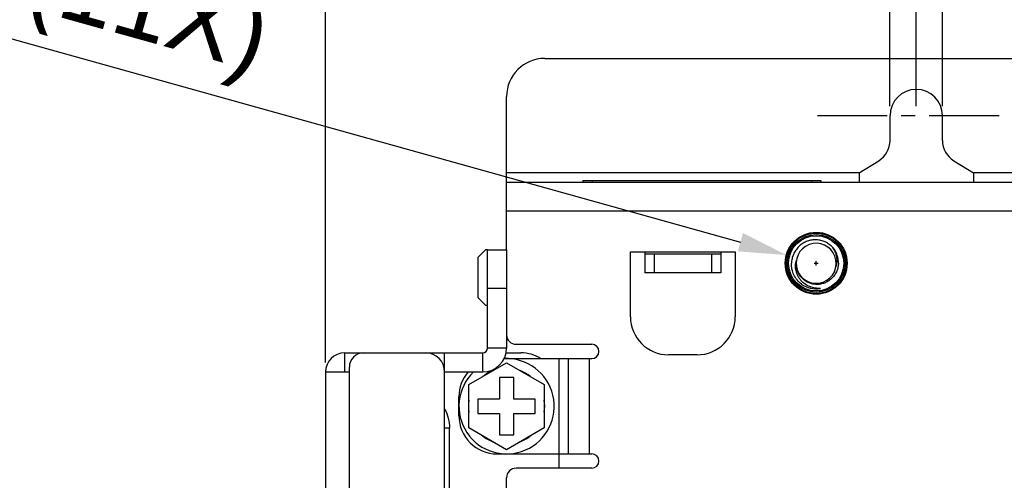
# Model space of a CAD drawing. Header units: millimetres. Extents: x 5740 to 7888, y -1457 to 417.
# Tile 106 of 120: x 7101 to 7204, y 159 to 207. Entities that reach past the tile are written whole.
import ezdxf

# ---------------------------------------------------------------- set-up
doc = ezdxf.new("R2010")
doc.units = ezdxf.units.MM
doc.header["$LTSCALE"] = 23.1
doc.header["$PDMODE"] = 3
doc.header["$PDSIZE"] = 0.31
doc.linetypes.add('CENTER', pattern=[50.8, 31.75, -6.35, 6.35, -6.35])
doc.layers.get('0').update_dxf_attribs({"linetype": 'CONTINUOUS'})
doc.layers.get('Defpoints').update_dxf_attribs({"linetype": 'CONTINUOUS'})
for name, color, linetype in [('3105162200_M5X102', 7, 'CONTINUOUS'), ('M5_NUT_5P182', 7, 'CONTINUOUS'), ('PD_LABEL2', 7, 'CONTINUOUS'), ('TEXT', 7, 'CONTINUOUS'), ('W3_BACKPLATE_4SLOT2', 7, 'CONTINUOUS'), ('W3_BACKPLATE_HANDLE_2111052', 7, 'CONTINUOUS')]:
    doc.layers.add(name, color=color, linetype=linetype)
doc.styles.get("Standard").update_dxf_attribs({"font": 'arial.ttf'})
doc.dimstyles.new('DIMSTYLE_2', dxfattribs={"dimtxt": 2.5, "dimasz": 3, "dimexe": 0.18, "dimexo": 0.0625, "dimgap": 0.09, "dimtad": 1, "dimdec": 0, "dimdsep": 46, "dimtxsty": 'Standard', "dimblk": '_FILLED', "dimcen": 0.09, "dimadec": 0, "dimazin": 0, "dimtp": 0.01, "dimtm": 0.01, "dimtfac": 1, "dimtdec": 0, "dimtofl": 0, "dimtmove": 0, "dimatfit": 3, "dimldrblk": '_FILLED', "dimfxl": 0, "dimtolj": 1, "dimarcsym": 0})
doc.dimstyles.new('DIMSTYLE_2$0', dxfattribs={"dimtxt": 2.5, "dimasz": 3, "dimexe": 0.18, "dimexo": 0.0625, "dimgap": 0.09, "dimtad": 1, "dimdec": 0, "dimdsep": 46, "dimtxsty": 'Standard', "dimblk": '_FILLED', "dimcen": 0.09, "dimadec": 0, "dimazin": 0, "dimtp": 0.01, "dimtm": 0.01, "dimtfac": 1, "dimtdec": 0, "dimtofl": 0, "dimtmove": 0, "dimatfit": 3, "dimldrblk": '_FILLED', "dimfxl": 0, "dimtolj": 1, "dimarcsym": 0})

# ---------------------------------------------------------------- blocks, each defined once
blk = doc.blocks.new('_FILLED')
at = {"color": 0, "linetype": 'ByBlock'}
blk.add_solid([(0, 0), (-1, 0.2), (-1, -0.2)], dxfattribs=at)
blk = doc.blocks.new('*D483')
at = {"color": 0, "linetype": 'Continuous', "lineweight": -2}
for p, q in [((7133.09, 171.12), (7133.09, 244.71)), ((7386.09, 171.12), (7386.09, 244.71)), ((7138.09, 242.21), (7381.09, 242.21))]:
    blk.add_line(p, q, dxfattribs=at)
at = {"layer": 'Defpoints', "color": 0, "linetype": 'Continuous'}
for p in [(7386.09, 242.21), (7133.09, 170.12), (7386.09, 170.12)]:
    blk.add_point(p, dxfattribs=at)
at = {"color": 0, "linetype": 'Continuous', "lineweight": -2, "xscale": 5, "yscale": 5, "zscale": 5, "rotation": 180}
blk.add_blockref('_FILLED', (7133.09, 242.21), dxfattribs=at)
at = {"color": 0, "linetype": 'Continuous', "lineweight": -2, "xscale": 5, "yscale": 5, "zscale": 5}
blk.add_blockref('_FILLED', (7386.09, 242.21), dxfattribs=at)
at = {"color": 0, "linetype": 'Continuous', "insert": (7259.88, 248.37), "char_height": 7.5, "attachment_point": 5}
blk.add_mtext('\\A1;253(8.27)', dxfattribs=at)
blk = doc.blocks.new('*D485')
at = {"color": 0, "linetype": 'Continuous', "lineweight": -2}
for p, q in [((7195.09, 198.02), (7195.09, 227.85)), ((7281.09, 198.02), (7281.09, 227.85)), ((7200.09, 225.35), (7276.09, 225.35))]:
    blk.add_line(p, q, dxfattribs=at)
at = {"layer": 'Defpoints', "color": 0, "linetype": 'Continuous'}
for p in [(7281.09, 225.35), (7195.09, 197.02), (7281.09, 197.02)]:
    blk.add_point(p, dxfattribs=at)
at = {"color": 0, "linetype": 'Continuous', "lineweight": -2, "xscale": 5, "yscale": 5, "zscale": 5, "rotation": 180}
blk.add_blockref('_FILLED', (7195.09, 225.35), dxfattribs=at)
at = {"color": 0, "linetype": 'Continuous', "lineweight": -2, "xscale": 5, "yscale": 5, "zscale": 5}
blk.add_blockref('_FILLED', (7281.09, 225.35), dxfattribs=at)
at = {"color": 0, "linetype": 'Continuous', "insert": (7238.09, 231.52), "char_height": 7.5, "attachment_point": 5}
blk.add_mtext('\\A1;86(3.39)', dxfattribs=at)
blk = doc.blocks.new('*D487')
at = {"color": 0, "linetype": 'Continuous', "lineweight": -2}
for p, q in [((7192.34, 198.02), (7192.34, 211.52)), ((7197.84, 198.02), (7197.84, 211.52)), ((7187.34, 209.02), (7182.34, 209.02)), ((7202.84, 209.02), (7251.47, 209.02))]:
    blk.add_line(p, q, dxfattribs=at)
at = {"layer": 'Defpoints', "color": 0, "linetype": 'Continuous'}
for p in [(7197.84, 209.02), (7192.34, 197.02), (7197.84, 197.02)]:
    blk.add_point(p, dxfattribs=at)
at = {"color": 0, "linetype": 'Continuous', "lineweight": -2, "xscale": 5, "yscale": 5, "zscale": 5}
blk.add_blockref('_FILLED', (7192.34, 209.02), dxfattribs=at)
at = {"color": 0, "linetype": 'Continuous', "lineweight": -2, "xscale": 5, "yscale": 5, "zscale": 5, "rotation": 180}
blk.add_blockref('_FILLED', (7197.84, 209.02), dxfattribs=at)
at = {"color": 0, "linetype": 'Continuous', "insert": (7229.66, 215.18), "char_height": 7.5, "attachment_point": 5}
blk.add_mtext('\\A1;5.5(0.22)', dxfattribs=at)
blk = doc.blocks.new('*D490')
at = {"color": 0, "linetype": 'Continuous', "lineweight": -2}
for p, q in [((7133.09, 171.12), (7133.09, 227.85)), ((7195.09, 198.02), (7195.09, 227.85)), ((7138.09, 225.35), (7190.09, 225.35))]:
    blk.add_line(p, q, dxfattribs=at)
at = {"layer": 'Defpoints', "color": 0, "linetype": 'Continuous'}
for p in [(7195.09, 225.35), (7195.09, 197.02), (7133.09, 170.12)]:
    blk.add_point(p, dxfattribs=at)
at = {"color": 0, "linetype": 'Continuous', "lineweight": -2, "xscale": 5, "yscale": 5, "zscale": 5, "rotation": 180}
blk.add_blockref('_FILLED', (7133.09, 225.35), dxfattribs=at)
at = {"color": 0, "linetype": 'Continuous', "lineweight": -2, "xscale": 5, "yscale": 5, "zscale": 5}
blk.add_blockref('_FILLED', (7195.09, 225.35), dxfattribs=at)
at = {"color": 0, "linetype": 'Continuous', "insert": (7164.09, 231.52), "char_height": 7.5, "attachment_point": 5}
blk.add_mtext('\\A1;62(2.44)', dxfattribs=at)
blk = doc.blocks.new('*D495')
at = {"color": 0, "linetype": 'Continuous', "lineweight": -2}
for p, q in [((7060.94, 216.02), (7176.65, 183.73)), ((7184.37, 181.52), (7184.82, 181.52)), ((7184.59, 181.29), (7184.59, 181.74))]:
    blk.add_line(p, q, dxfattribs=at)
at = {"layer": 'Defpoints', "color": 0, "linetype": 'Continuous'}
for p in [(7181.46, 182.39), (7187.72, 180.64)]:
    blk.add_point(p, dxfattribs=at)
at = {"color": 0, "linetype": 'Continuous', "lineweight": -2, "xscale": 5, "yscale": 5, "zscale": 5, "rotation": 344.407211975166}
blk.add_blockref('_FILLED', (7181.46, 182.39), dxfattribs=at)
at = {"color": 0, "linetype": 'Continuous', "insert": (7094.94, 212.94), "char_height": 7.5, "attachment_point": 5, "rotation": 344.4072}
blk.add_mtext('\\A1;M5*P0.8(11X)', dxfattribs=at)

msp = doc.modelspace()

# ---------------------------------------------------------------- linework, layer by layer
at = {"layer": '3105162200_M5X102', "color": 7}
for p, q in [((7148.145, 168.798), (7152.095, 171.078)), ((7152.095, 171.078), (7156.045, 168.798)), ((7151.345, 169.517), (7151.345, 167.267)), ((7152.845, 169.517), (7151.345, 169.517)), ((7152.845, 167.267), (7152.845, 169.517)), ((7148.145, 164.237), (7148.145, 168.798)), ((7156.045, 168.798), (7156.045, 164.237)), ((7149.095, 167.267), (7149.095, 165.767)), ((7151.345, 167.267), (7149.095, 167.267)), ((7155.095, 167.267), (7152.845, 167.267)), ((7155.095, 165.767), (7155.095, 167.267)), ((7149.095, 165.767), (7151.345, 165.767)), ((7151.345, 165.767), (7151.345, 163.517)), ((7152.845, 163.517), (7152.845, 165.767)), ((7152.845, 165.767), (7155.095, 165.767)), ((7152.095, 161.956), (7148.145, 164.237)), ((7151.345, 163.517), (7152.845, 163.517)), ((7156.045, 164.237), (7152.095, 161.956))]:
    msp.add_line(p, q, dxfattribs=at)
for radius, start, end in [(5, 133.93838, 93.01415), (4, 110.93128, 129.06872), (4, 50.93128, 69.06872), (4, 170.93128, 189.06872), (4, 350.93128, 9.06872), (4, 230.93128, 249.06872), (4, 290.93128, 309.06872)]:
    msp.add_arc((7152.095, 166.517), radius, start, end, dxfattribs=at)
at = {"layer": 'M5_NUT_5P182', "color": 7}
for radius in [3.164, 3.029, 2.9]:
    msp.add_circle((7184.595, 181.517), radius, dxfattribs=at)
for centre, radius, start, end in [((7184.595, 181.517), 2.1, 189.29821, 189.01748), ((7184.599, 181.52), 2.677, 233.47319, 234.19376), ((7184.596, 181.517), 2.672, 234.19384, 234.61939), ((7184.659, 181.469), 2.671, 232.69531, 232.92261), ((7184.595, 181.517), 2.671, 234.65747, 279.60023), ((7184.591, 181.54), 2.695, 277.26887, 278.9876), ((7184.591, 181.54), 2.694, 278.98759, 279.5884)]:
    msp.add_arc(centre, radius, start, end, dxfattribs=at)
for points, knots in [([(7186.935, 181.517), (7186.941, 181.678), (7186.924, 181.922), (7186.852, 182.237), (7186.749, 182.543), (7186.562, 182.904), (7186.305, 183.219), (7186.066, 183.437), (7185.806, 183.629), (7185.447, 183.819), (7184.98, 183.958), (7184.495, 184.002), (7184.011, 183.951), (7183.545, 183.806), (7183.188, 183.613), (7182.928, 183.42), (7182.689, 183.204), (7182.429, 182.891), (7182.234, 182.535), (7182.12, 182.232), (7182.035, 181.92), (7182.005, 181.678), (7182, 181.517)], [0, 0, 0, 0, 0.0624708, 0.0937459, 0.1250217, 0.1874951, 0.2499695, 0.2812469, 0.3125239, 0.3750014, 0.4374803, 0.4999611, 0.5624428, 0.6249264, 0.6874118, 0.718691, 0.749971, 0.8124589, 0.8749484, 0.9062275, 0.9375065, 1, 1, 1, 1]), ([(7186.766, 181.517), (7186.776, 181.59), (7186.789, 181.738), (7186.785, 181.96), (7186.759, 182.18), (7186.697, 182.469), (7186.566, 182.817), (7186.409, 183.07), (7186.321, 183.189)], [0, 0, 0, 0, 0.1249597, 0.2499836, 0.3750179, 0.5000665, 0.7499674, 1, 1, 1, 1]), ([(7183.041, 179.344), (7182.875, 179.47), (7182.573, 179.763), (7182.235, 180.294), (7182.031, 180.89), (7181.994, 181.309), (7182, 181.517)], [0, 0, 0, 0, 0.2500259, 0.5000214, 0.7500059, 1, 1, 1, 1]), ([(7185.04, 178.883), (7184.85, 178.873), (7184.563, 178.888), (7184.192, 178.97), (7183.831, 179.092), (7183.411, 179.322), (7183.054, 179.641), (7182.821, 179.941), (7182.675, 180.186), (7182.559, 180.447), (7182.477, 180.721), (7182.431, 181.002), (7182.421, 181.287), (7182.449, 181.571), (7182.492, 181.756), (7182.52, 181.846)], [0, 0, 0, 0, 0.125074, 0.1876876, 0.2502999, 0.3752626, 0.5001759, 0.5627077, 0.6252317, 0.6877433, 0.7502358, 0.8127026, 0.8751567, 0.9376, 1, 1, 1, 1]), ([(7186.935, 181.517), (7186.931, 181.379), (7186.897, 181.104), (7186.773, 180.706), (7186.581, 180.337), (7186.325, 180.009), (7186.015, 179.732), (7185.659, 179.516), (7185.269, 179.369), (7184.86, 179.296), (7184.443, 179.301), (7184.035, 179.382), (7183.65, 179.54), (7183.301, 179.767), (7183.002, 180.057), (7182.764, 180.398), (7182.597, 180.78), (7182.537, 181.051), (7182.52, 181.188)], [0, 0, 0, 0, 0.0625126, 0.1250205, 0.1875298, 0.2500355, 0.3125419, 0.3750451, 0.4375479, 0.5000498, 0.5625491, 0.6250479, 0.6875446, 0.7500398, 0.8125317, 0.8750247, 0.9375101, 1, 1, 1, 1]), ([(7186.636, 181.026), (7186.683, 181.144), (7186.731, 181.308), (7186.76, 181.475), (7186.766, 181.517)], [0, 0, 0, 0, 0.7497931, 1, 1, 1, 1])]:
    msp.add_open_spline(points, degree=3, knots=knots, dxfattribs=at)
at = {"layer": 'PD_LABEL2', "color": 7}
for p, q in [((7160.095, 190.217), (7160.095, 190.017)), ((7160.095, 190.217), (7185.095, 190.217)), ((7161.095, 190.217), (7161.095, 190.017)), ((7184.095, 190.217), (7184.095, 190.017)), ((7185.095, 190.217), (7185.095, 190.017))]:
    msp.add_line(p, q, dxfattribs=at)
at = {"layer": 'TEXT', "color": 7, "linetype": 'CENTER', "ltscale": 0.01}
msp.add_line((7184.716, 197.017), (7372.88, 197.017), dxfattribs=at)
at = {"layer": 'W3_BACKPLATE_4SLOT2', "color": 7}
for p, q in [((7156.095, 203.017), (7320.095, 203.017)), ((7152.095, 182.917), (7152.095, 199.017)), ((7192.345, 194.414), (7192.345, 197.017)), ((7197.845, 194.414), (7197.845, 197.017)), ((7189.095, 191.017), (7191.155, 192.285)), ((7199.034, 192.285), (7201.095, 191.017)), ((7189.095, 191.017), (7152.095, 191.017)), ((7189.095, 191.017), (7189.095, 190.017)), ((7201.095, 191.017), (7201.095, 190.017)), ((7275.095, 191.017), (7201.095, 191.017)), ((7152.095, 190.017), (7324.095, 190.017)), ((7152.095, 187.017), (7324.095, 187.017)), ((7149.895, 182.917), (7149.095, 182.117)), ((7149.095, 182.117), (7149.095, 177.917)), ((7150.095, 182.917), (7149.895, 182.917)), ((7165.095, 175.917), (7165.095, 182.717)), ((7165.095, 182.717), (7176.095, 182.717)), ((7166.595, 182.717), (7166.595, 182.517)), ((7166.595, 182.517), (7166.595, 180.517)), ((7166.595, 182.517), (7174.595, 182.517)), ((7167.595, 182.517), (7167.595, 180.517)), ((7173.595, 182.517), (7173.595, 180.517)), ((7174.595, 182.717), (7174.595, 182.517)), ((7174.595, 182.517), (7174.595, 180.517)), ((7176.095, 182.717), (7176.095, 175.917)), ((7174.595, 180.517), (7166.595, 180.517)), ((7149.095, 177.917), (7149.895, 177.117)), ((7149.895, 177.117), (7150.095, 177.117)), ((7153.095, 173.017), (7161.045, 173.017)), ((7172.095, 171.917), (7169.095, 171.917)), ((7151.835, 171.517), (7161.045, 171.517)), ((7157.595, 171.517), (7157.595, 161.517)), ((7158.595, 161.517), (7158.595, 171.517)), ((7160.795, 161.517), (7160.795, 171.517)), ((7147.095, 165.517), (7147.095, 167.517)), ((7151.095, 161.517), (7161.045, 161.517)), ((7161.045, 160.017), (7153.095, 160.017)), ((7152.095, 154.017), (7152.095, 159.017))]:
    msp.add_line(p, q, dxfattribs=at)
msp.add_circle((7184.595, 181.517), 3.25, dxfattribs=at)
for centre, radius, start, end in [((7156.095, 199.017), 4, 90, 180), ((7195.095, 197.017), 2.75, 0, 180), ((7189.845, 194.414), 2.5, 301.6075, 0), ((7200.345, 194.414), 2.5, 180, 238.3925), ((7169.095, 175.917), 4, 180, 270), ((7172.095, 175.917), 4, 270, 0), ((7153.095, 174.017), 1, 180, 270), ((7161.045, 172.267), 0.75, 270, 90), ((7151.095, 167.517), 4, 139.41571, 180), ((7151.095, 165.517), 4, 180, 270), ((7161.045, 160.767), 0.75, 270, 90), ((7153.095, 159.017), 1, 90, 180)]:
    msp.add_arc(centre, radius, start, end, dxfattribs=at)
at = {"layer": 'W3_BACKPLATE_HANDLE_2111052', "color": 7}
for p, q in [((7150.095, 172.617), (7150.095, 182.917)), ((7150.095, 182.917), (7152.095, 182.917)), ((7152.095, 182.917), (7152.095, 172.617)), ((7150.095, 178.917), (7152.095, 178.917)), ((7152.095, 172.617), (7150.095, 172.617)), ((7135.095, 172.117), (7135.095, 170.117)), ((7135.095, 172.117), (7149.595, 172.117)), ((7145.595, -2.883), (7145.595, 172.117)), ((7149.595, 170.117), (7149.595, 172.117)), ((7152.043, 172.117), (7153.595, 172.117)), ((7135.595, -1.383), (7135.595, 170.617)), ((7133.095, 170.117), (7133.095, -0.883)), ((7133.095, 170.117), (7135.595, 170.117)), ((7145.595, 170.117), (7149.595, 170.117)), ((7146.112, 164.217), (7145.595, 164.217)), ((7146.112, 152.717), (7146.112, 164.217)), ((7157.595, 161.517), (7157.595, 160.017))]:
    msp.add_line(p, q, dxfattribs=at)
for centre, radius, start, end in [((7149.595, 172.617), 2.5, 270, 0), ((7149.595, 172.617), 0.5, 270, 0), ((7135.095, 170.117), 2, 90, 180), ((7137.095, 170.617), 1.5, 90, 180), ((7143.595, 170.117), 2, 0, 90), ((7153.595, 168.117), 4, 58.30186, 90)]:
    msp.add_arc(centre, radius, start, end, dxfattribs=at)
msp.add_open_spline([(7145.595, 166.217), (7145.763, 165.915), (7146.024, 165.262), (7146.112, 164.565), (7146.112, 164.217)], degree=3, knots=[0, 0, 0, 0, 0.4989104, 1, 1, 1, 1], dxfattribs=at)

# ---------------------------------------------------------------- dimensions: what is measured, and where the dimension line sits
at = {"color": 7, "linetype": 'Continuous'}
for base, p1, p2, text, picture, middle in [((7386.095, 242.206), (7133.095, 170.117), (7386.095, 170.117), '<>(8.27)', '*D483', (7259.883, 242.206)), ((7281.095, 225.353), (7195.095, 197.017), (7281.095, 197.017), '<>(3.39)', '*D485', (7238.095, 225.353))]:
    dim = msp.add_linear_dim(base=base, p1=p1, p2=p2, text=text, dimstyle='DIMSTYLE_2$0', override={"dimscale": 2.5, "dimtxt": 3, "dimasz": 2, "dimexe": 1, "dimexo": 0.4, "dimgap": 0.5, "dimtad": 3, "dimdec": 2}, dxfattribs=at)
    dim.commit()
    dim.dimension.update_dxf_attribs({"geometry": picture, "text_midpoint": middle, "dimtype": 160})
for base, p1, p2, text, override, picture, middle in [((7195.095, 225.353), (7133.095, 170.117), (7195.095, 197.017), '<>(2.44)', {"dimscale": 2.5, "dimtxt": 3, "dimasz": 2, "dimexe": 1, "dimexo": 0.4, "dimgap": 0.5, "dimtad": 3, "dimdec": 2}, '*D490', (7164.095, 231.52)), ((7197.845, 209.017), (7192.345, 197.017), (7197.845, 197.017), '<>(0.22)', {"dimscale": 2.5, "dimtxt": 3, "dimasz": 2, "dimexe": 1, "dimexo": 0.4, "dimgap": 0.5, "dimtad": 3, "dimdec": 2, "dimpost": ''}, '*D487', (7229.656, 215.183))]:
    dim = msp.add_linear_dim(base=base, p1=p1, p2=p2, text=text, dimstyle='DIMSTYLE_2$0', override=override, dxfattribs=at)
    dim.commit()
    dim.dimension.update_dxf_attribs({"geometry": picture, "text_midpoint": middle})
dim = msp.add_diameter_dim_2p(p1=(7187.725, 180.643), p2=(7181.464, 182.391), text='M5*P0.8(11X)', dimstyle='DIMSTYLE_2', override={"dimscale": 2.5, "dimtxt": 3, "dimasz": 2, "dimexe": 1, "dimexo": 0.4, "dimgap": 0.5, "dimtad": 3, "dimdec": 2}, dxfattribs=at)
dim.commit()
dim.dimension.update_dxf_attribs({"geometry": '*D495', "text_midpoint": (7093.282, 207), "dimtype": 163})

doc.saveas('drawing.dxf')
